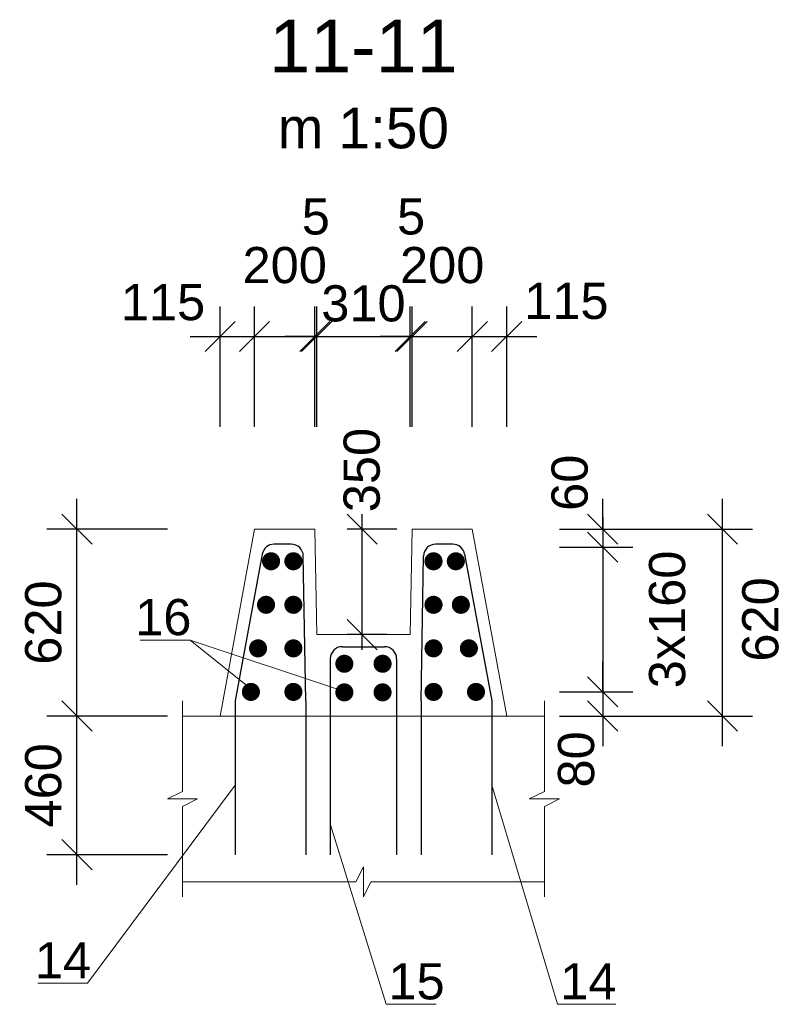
# Model space of a CAD drawing. Extents: x 1458 to 5663, y 832 to 1370.
# Tile 17 of 48: x 2136 to 2187, y 900 to 965. Entities that reach past the tile are written whole.
import ezdxf
from ezdxf.enums import TextEntityAlignment as Align

# ---------------------------------------------------------------- set-up
doc = ezdxf.new("R2010")
doc.units = 0
doc.layers.get('0').update_dxf_attribs({"linetype": 'CONTINUOUS'})
doc.layers.get('Defpoints').update_dxf_attribs({"linetype": 'CONTINUOUS'})
for name, color, linetype, lineweight in [('0.09mm', 2, 'CONTINUOUS', 9), ('0.13mm', 140, 'CONTINUOUS', 13), ('0.25mm', 1, 'CONTINUOUS', 25)]:
    doc.layers.add(name, color=color, linetype=linetype, lineweight=lineweight)
doc.styles.add('AcadMtavr', font='acadmta0.TTF')
doc.styles.add('ARIAL', font='arial.ttf')
doc.dimstyles.new('MD_e50', dxfattribs={"dimtxt": 2.4, "dimasz": 2, "dimexe": 2, "dimexo": 1, "dimgap": 1, "dimtad": 1, "dimdec": 4, "dimlfac": 50, "dimdsep": 46, "dimtxsty": 'ARIAL', "dimblk1": 'OBLIQUE', "dimblk2": 'OBLIQUE', "dimsah": 1, "dimcen": 2.5, "dimdle": 2, "dimadec": 0, "dimazin": 0, "dimtfac": 1, "dimtdec": 4, "dimtmove": 2, "dimatfit": 3, "dimldrblk": 'OBLIQUE', "dimfxl": 2, "dimtolj": 1, "dimtzin": 0, "dimarcsym": 0})

# ---------------------------------------------------------------- blocks, each defined once
blk = doc.blocks.new('_OBLIQUE')
at = {"color": 0, "linetype": 'ByBlock'}
blk.add_line((-0.5, -0.5), (0.5, 0.5), dxfattribs=at)
blk = doc.blocks.new('*D124')
at = {"layer": '0.09mm', "color": 0, "lineweight": -2, "transparency": 16777216}
for p, q in [((2151.493, 938.27), (2151.493, 946.27)), ((2155.493, 938.27), (2155.493, 946.27)), ((2149.493, 944.27), (2157.493, 944.27))]:
    blk.add_line(p, q, dxfattribs=at)
at = {"layer": 'Defpoints', "color": 0, "transparency": 16777216}
for p in [(2155.493, 944.27), (2151.493, 937.27), (2155.493, 937.27)]:
    blk.add_point(p, dxfattribs=at)
at = {"layer": '0.09mm', "color": 0, "lineweight": -2, "transparency": 16777216, "xscale": 2, "yscale": 2, "zscale": 2, "rotation": 180}
blk.add_blockref('_OBLIQUE', (2151.493, 944.27), dxfattribs=at)
at = {"layer": '0.09mm', "color": 0, "lineweight": -2, "transparency": 16777216, "xscale": 2, "yscale": 2, "zscale": 2}
blk.add_blockref('_OBLIQUE', (2155.493, 944.27), dxfattribs=at)
at = {"layer": '0.09mm', "color": 0, "transparency": 16777216, "insert": (2153.493, 948.995), "char_height": 2.4, "attachment_point": 5, "style": 'ARIAL'}
blk.add_mtext('\\A1;200', dxfattribs=at)
blk = doc.blocks.new('*D125')
at = {"layer": '0.09mm', "color": 0, "lineweight": -2, "transparency": 16777216}
for p, q in [((2155.493, 938.27), (2155.493, 946.27)), ((2155.614, 938.27), (2155.614, 946.27)), ((2155.493, 944.27), (2153.493, 944.27)), ((2155.493, 944.27), (2155.614, 944.27)), ((2155.614, 944.27), (2157.614, 944.27))]:
    blk.add_line(p, q, dxfattribs=at)
at = {"layer": 'Defpoints', "color": 0, "transparency": 16777216}
for p in [(2155.614, 944.27), (2155.493, 937.27), (2155.614, 937.27)]:
    blk.add_point(p, dxfattribs=at)
at = {"layer": '0.09mm', "color": 0, "lineweight": -2, "transparency": 16777216, "xscale": 2, "yscale": 2, "zscale": 2}
blk.add_blockref('_OBLIQUE', (2155.493, 944.27), dxfattribs=at)
at = {"layer": '0.09mm', "color": 0, "lineweight": -2, "transparency": 16777216, "xscale": 2, "yscale": 2, "zscale": 2, "rotation": 180}
blk.add_blockref('_OBLIQUE', (2155.614, 944.27), dxfattribs=at)
at = {"layer": '0.09mm', "color": 0, "transparency": 16777216, "insert": (2155.554, 952.226), "char_height": 2.4, "attachment_point": 5, "style": 'ARIAL'}
blk.add_mtext('\\A1;5', dxfattribs=at)
blk = doc.blocks.new('*D126')
at = {"layer": '0.09mm', "color": 0, "lineweight": -2, "transparency": 16777216}
for p, q in [((2155.614, 938.27), (2155.614, 946.27)), ((2161.814, 938.27), (2161.814, 946.27)), ((2153.614, 944.27), (2163.814, 944.27))]:
    blk.add_line(p, q, dxfattribs=at)
at = {"layer": 'Defpoints', "color": 0, "transparency": 16777216}
for p in [(2161.814, 944.27), (2155.614, 937.27), (2161.814, 937.27)]:
    blk.add_point(p, dxfattribs=at)
at = {"layer": '0.09mm', "color": 0, "lineweight": -2, "transparency": 16777216, "xscale": 2, "yscale": 2, "zscale": 2, "rotation": 180}
blk.add_blockref('_OBLIQUE', (2155.614, 944.27), dxfattribs=at)
at = {"layer": '0.09mm', "color": 0, "lineweight": -2, "transparency": 16777216, "xscale": 2, "yscale": 2, "zscale": 2}
blk.add_blockref('_OBLIQUE', (2161.814, 944.27), dxfattribs=at)
at = {"layer": '0.09mm', "color": 0, "transparency": 16777216, "insert": (2158.714, 946.457), "char_height": 2.4, "attachment_point": 5, "style": 'ARIAL'}
blk.add_mtext('\\A1;310', dxfattribs=at)
blk = doc.blocks.new('*D127')
at = {"layer": '0.09mm', "color": 0, "lineweight": -2, "transparency": 16777216}
for p, q in [((2161.814, 938.27), (2161.814, 946.27)), ((2161.935, 938.27), (2161.935, 946.27)), ((2161.814, 944.27), (2159.814, 944.27)), ((2161.814, 944.27), (2161.935, 944.27)), ((2161.935, 944.27), (2163.935, 944.27))]:
    blk.add_line(p, q, dxfattribs=at)
at = {"layer": 'Defpoints', "color": 0, "transparency": 16777216}
for p in [(2161.935, 944.27), (2161.814, 937.27), (2161.935, 937.27)]:
    blk.add_point(p, dxfattribs=at)
at = {"layer": '0.09mm', "color": 0, "lineweight": -2, "transparency": 16777216, "xscale": 2, "yscale": 2, "zscale": 2}
blk.add_blockref('_OBLIQUE', (2161.814, 944.27), dxfattribs=at)
at = {"layer": '0.09mm', "color": 0, "lineweight": -2, "transparency": 16777216, "xscale": 2, "yscale": 2, "zscale": 2, "rotation": 180}
blk.add_blockref('_OBLIQUE', (2161.935, 944.27), dxfattribs=at)
at = {"layer": '0.09mm', "color": 0, "transparency": 16777216, "insert": (2161.874, 952.226), "char_height": 2.4, "attachment_point": 5, "style": 'ARIAL'}
blk.add_mtext('\\A1;5', dxfattribs=at)
blk = doc.blocks.new('*D128')
at = {"layer": '0.09mm', "color": 0, "lineweight": -2, "transparency": 16777216}
for p, q in [((2161.935, 938.27), (2161.935, 946.27)), ((2165.935, 938.27), (2165.935, 946.27)), ((2159.935, 944.27), (2167.935, 944.27))]:
    blk.add_line(p, q, dxfattribs=at)
at = {"layer": 'Defpoints', "color": 0, "transparency": 16777216}
for p in [(2165.935, 944.27), (2161.935, 937.27), (2165.935, 937.27)]:
    blk.add_point(p, dxfattribs=at)
at = {"layer": '0.09mm', "color": 0, "lineweight": -2, "transparency": 16777216, "xscale": 2, "yscale": 2, "zscale": 2, "rotation": 180}
blk.add_blockref('_OBLIQUE', (2161.935, 944.27), dxfattribs=at)
at = {"layer": '0.09mm', "color": 0, "lineweight": -2, "transparency": 16777216, "xscale": 2, "yscale": 2, "zscale": 2}
blk.add_blockref('_OBLIQUE', (2165.935, 944.27), dxfattribs=at)
at = {"layer": '0.09mm', "color": 0, "transparency": 16777216, "insert": (2163.935, 948.995), "char_height": 2.4, "attachment_point": 5, "style": 'ARIAL'}
blk.add_mtext('\\A1;200', dxfattribs=at)
blk = doc.blocks.new('*D129')
at = {"layer": '0.09mm', "color": 0, "lineweight": -2, "transparency": 16777216}
for p, q in [((2165.935, 938.27), (2165.935, 946.27)), ((2168.217, 938.27), (2168.217, 946.27)), ((2163.935, 944.27), (2170.217, 944.27))]:
    blk.add_line(p, q, dxfattribs=at)
at = {"layer": 'Defpoints', "color": 0, "transparency": 16777216}
for p in [(2168.217, 944.27), (2165.935, 937.27), (2168.217, 937.27)]:
    blk.add_point(p, dxfattribs=at)
at = {"layer": '0.09mm', "color": 0, "lineweight": -2, "transparency": 16777216, "xscale": 2, "yscale": 2, "zscale": 2, "rotation": 180}
blk.add_blockref('_OBLIQUE', (2165.935, 944.27), dxfattribs=at)
at = {"layer": '0.09mm', "color": 0, "lineweight": -2, "transparency": 16777216, "xscale": 2, "yscale": 2, "zscale": 2}
blk.add_blockref('_OBLIQUE', (2168.217, 944.27), dxfattribs=at)
at = {"layer": '0.09mm', "color": 0, "transparency": 16777216, "insert": (2172.174, 946.621), "char_height": 2.4, "attachment_point": 5, "style": 'ARIAL'}
blk.add_mtext('\\A1;115', dxfattribs=at)
blk = doc.blocks.new('*D130')
at = {"layer": '0.09mm', "color": 0, "lineweight": -2, "transparency": 16777216}
for p, q in [((2149.212, 938.27), (2149.212, 946.27)), ((2151.493, 938.27), (2151.493, 946.27)), ((2147.212, 944.27), (2153.493, 944.27))]:
    blk.add_line(p, q, dxfattribs=at)
at = {"layer": 'Defpoints', "color": 0, "transparency": 16777216}
for p in [(2151.493, 944.27), (2149.212, 937.27), (2151.493, 937.27)]:
    blk.add_point(p, dxfattribs=at)
at = {"layer": '0.09mm', "color": 0, "lineweight": -2, "transparency": 16777216, "xscale": 2, "yscale": 2, "zscale": 2, "rotation": 180}
blk.add_blockref('_OBLIQUE', (2149.212, 944.27), dxfattribs=at)
at = {"layer": '0.09mm', "color": 0, "lineweight": -2, "transparency": 16777216, "xscale": 2, "yscale": 2, "zscale": 2}
blk.add_blockref('_OBLIQUE', (2151.493, 944.27), dxfattribs=at)
at = {"layer": '0.09mm', "color": 0, "transparency": 16777216, "insert": (2145.421, 946.539), "char_height": 2.4, "attachment_point": 5, "style": 'ARIAL'}
blk.add_mtext('\\A1;115', dxfattribs=at)
blk = doc.blocks.new('*D131')
at = {"layer": '0.09mm', "color": 0, "lineweight": -2, "transparency": 16777216}
for p, q in [((2158.632, 923.493), (2158.632, 932.493)), ((2160.918, 931.493), (2157.632, 931.493)), ((2160.264, 924.493), (2157.632, 924.493))]:
    blk.add_line(p, q, dxfattribs=at)
at = {"layer": 'Defpoints', "color": 0, "transparency": 16777216}
for p in [(2158.632, 931.493), (2161.918, 931.493), (2161.264, 924.493)]:
    blk.add_point(p, dxfattribs=at)
at = {"layer": '0.09mm', "color": 0, "lineweight": -2, "transparency": 16777216, "xscale": 2, "yscale": 2, "zscale": 2}
for p, rotation in [((2158.632, 931.493), 90), ((2158.632, 924.493), 270)]:
    blk.add_blockref('_OBLIQUE', p, dxfattribs=dict(at, rotation=rotation))
at = {"layer": '0.09mm', "color": 0, "transparency": 16777216, "insert": (2158.61, 935.414), "char_height": 2.4, "attachment_point": 5, "rotation": 90, "style": 'ARIAL'}
blk.add_mtext('\\A1;350', dxfattribs=at)
blk = doc.blocks.new('*D132')
at = {"layer": '0.09mm', "color": 0, "lineweight": -2, "transparency": 16777216}
for p, q in [((2139.714, 907.893), (2139.714, 921.093)), ((2145.714, 919.093), (2137.714, 919.093)), ((2145.714, 909.893), (2137.714, 909.893))]:
    blk.add_line(p, q, dxfattribs=at)
at = {"layer": 'Defpoints', "color": 0, "transparency": 16777216}
for p in [(2139.714, 919.093), (2146.714, 919.093), (2146.714, 909.893)]:
    blk.add_point(p, dxfattribs=at)
at = {"layer": '0.09mm', "color": 0, "lineweight": -2, "transparency": 16777216, "xscale": 2, "yscale": 2, "zscale": 2}
for p, rotation in [((2139.714, 919.093), 90), ((2139.714, 909.893), 270)]:
    blk.add_blockref('_OBLIQUE', p, dxfattribs=dict(at, rotation=rotation))
at = {"layer": '0.09mm', "color": 0, "transparency": 16777216, "insert": (2137.489, 914.493), "char_height": 2.4, "attachment_point": 5, "rotation": 90, "style": 'ARIAL'}
blk.add_mtext('\\A1;460', dxfattribs=at)
blk = doc.blocks.new('*D133')
at = {"layer": '0.09mm', "color": 0, "lineweight": -2, "transparency": 16777216}
for p, q in [((2139.714, 917.093), (2139.714, 933.493)), ((2145.714, 931.493), (2137.714, 931.493)), ((2145.714, 919.093), (2137.714, 919.093))]:
    blk.add_line(p, q, dxfattribs=at)
at = {"layer": 'Defpoints', "color": 0, "transparency": 16777216}
for p in [(2139.714, 931.493), (2146.714, 931.493), (2146.714, 919.093)]:
    blk.add_point(p, dxfattribs=at)
at = {"layer": '0.09mm', "color": 0, "lineweight": -2, "transparency": 16777216, "xscale": 2, "yscale": 2, "zscale": 2}
for p, rotation in [((2139.714, 931.493), 90), ((2139.714, 919.093), 270)]:
    blk.add_blockref('_OBLIQUE', p, dxfattribs=dict(at, rotation=rotation))
at = {"layer": '0.09mm', "color": 0, "transparency": 16777216, "insert": (2137.489, 925.293), "char_height": 2.4, "attachment_point": 5, "rotation": 90, "style": 'ARIAL'}
blk.add_mtext('\\A1;620', dxfattribs=at)
blk = doc.blocks.new('*D134')
at = {"layer": '0.09mm', "color": 0, "lineweight": -2, "transparency": 16777216}
for p, q in [((2174.585, 931.493), (2174.585, 933.493)), ((2171.714, 931.493), (2176.585, 931.493)), ((2174.585, 931.493), (2174.585, 930.293)), ((2171.714, 930.293), (2176.585, 930.293)), ((2174.585, 930.293), (2174.585, 928.293))]:
    blk.add_line(p, q, dxfattribs=at)
at = {"layer": 'Defpoints', "color": 0, "transparency": 16777216}
for p in [(2170.714, 931.493), (2170.714, 930.293), (2174.585, 930.293)]:
    blk.add_point(p, dxfattribs=at)
at = {"layer": '0.09mm', "color": 0, "lineweight": -2, "transparency": 16777216, "xscale": 2, "yscale": 2, "zscale": 2}
for p, rotation in [((2174.585, 931.493), 270), ((2174.585, 930.293), 90)]:
    blk.add_blockref('_OBLIQUE', p, dxfattribs=dict(at, rotation=rotation))
at = {"layer": '0.09mm', "color": 0, "transparency": 16777216, "insert": (2172.401, 934.569), "char_height": 2.4, "attachment_point": 5, "rotation": 90, "style": 'ARIAL'}
blk.add_mtext('\\A1;60', dxfattribs=at)
blk = doc.blocks.new('*D135')
at = {"layer": '0.09mm', "color": 0, "lineweight": -2, "transparency": 16777216}
for p, q in [((2174.585, 932.293), (2174.585, 918.693)), ((2171.714, 930.293), (2176.585, 930.293)), ((2171.714, 920.693), (2176.585, 920.693))]:
    blk.add_line(p, q, dxfattribs=at)
at = {"layer": 'Defpoints', "color": 0, "transparency": 16777216}
for p in [(2170.714, 930.293), (2170.714, 920.693), (2174.585, 920.693)]:
    blk.add_point(p, dxfattribs=at)
at = {"layer": '0.09mm', "color": 0, "lineweight": -2, "transparency": 16777216, "xscale": 2, "yscale": 2, "zscale": 2}
for p, rotation in [((2174.585, 930.293), 90), ((2174.585, 920.693), 270)]:
    blk.add_blockref('_OBLIQUE', p, dxfattribs=dict(at, rotation=rotation))
at = {"layer": '0.09mm', "color": 0, "transparency": 16777216, "insert": (2178.869, 925.501), "char_height": 2.4, "attachment_point": 5, "rotation": 90, "style": 'ARIAL'}
blk.add_mtext('\\A1;3x160', dxfattribs=at)
blk = doc.blocks.new('*D136')
at = {"layer": '0.09mm', "color": 0, "lineweight": -2, "transparency": 16777216}
for p, q in [((2182.528, 917.093), (2182.528, 933.493)), ((2175.585, 931.493), (2184.528, 931.493)), ((2175.585, 919.093), (2184.528, 919.093))]:
    blk.add_line(p, q, dxfattribs=at)
at = {"layer": 'Defpoints', "color": 0, "transparency": 16777216}
for p in [(2174.585, 931.493), (2182.528, 931.493), (2174.585, 919.093)]:
    blk.add_point(p, dxfattribs=at)
at = {"layer": '0.09mm', "color": 0, "lineweight": -2, "transparency": 16777216, "xscale": 2, "yscale": 2, "zscale": 2}
for p, rotation in [((2182.528, 931.493), 90), ((2182.528, 919.093), 270)]:
    blk.add_blockref('_OBLIQUE', p, dxfattribs=dict(at, rotation=rotation))
at = {"layer": '0.09mm', "color": 0, "transparency": 16777216, "insert": (2185.053, 925.501), "char_height": 2.4, "attachment_point": 5, "rotation": 90, "style": 'ARIAL'}
blk.add_mtext('\\A1;620', dxfattribs=at)
blk = doc.blocks.new('*D137')
at = {"layer": '0.09mm', "color": 0, "lineweight": -2, "transparency": 16777216}
for p, q in [((2174.585, 920.693), (2174.585, 922.693)), ((2171.714, 920.693), (2176.585, 920.693)), ((2174.585, 920.693), (2174.585, 919.093)), ((2171.714, 919.093), (2176.585, 919.093)), ((2174.585, 919.093), (2174.585, 917.093))]:
    blk.add_line(p, q, dxfattribs=at)
at = {"layer": 'Defpoints', "color": 0, "transparency": 16777216}
for p in [(2170.714, 920.693), (2170.714, 919.093), (2174.585, 919.093)]:
    blk.add_point(p, dxfattribs=at)
at = {"layer": '0.09mm', "color": 0, "lineweight": -2, "transparency": 16777216, "xscale": 2, "yscale": 2, "zscale": 2}
for p, rotation in [((2174.585, 920.693), 270), ((2174.585, 919.093), 90)]:
    blk.add_blockref('_OBLIQUE', p, dxfattribs=dict(at, rotation=rotation))
at = {"layer": '0.09mm', "color": 0, "transparency": 16777216, "insert": (2172.831, 916.215), "char_height": 2.4, "attachment_point": 5, "rotation": 90, "style": 'ARIAL'}
blk.add_mtext('\\A1;80', dxfattribs=at)

msp = doc.modelspace()

# ---------------------------------------------------------------- linework, layer by layer
at = {"const_width": 0.6}
for points in [[(2152.88675469, 929.36038285, -1), (2152.28675469, 929.36038285, -1)], [(2153.76675469, 929.36038285, 1), (2154.36675469, 929.36038285, 1)], [(2163.66152133, 929.36038285, -1), (2163.06152133, 929.36038285, -1)], [(2164.54152133, 929.36038285, 1), (2165.14152133, 929.36038285, 1)], [(2152.55278673, 926.47139006, -1), (2151.95278673, 926.47139006, -1)], [(2153.76675469, 926.47139006, 1), (2154.36675469, 926.47139006, 1)], [(2163.66152133, 926.47139006, -1), (2163.06152133, 926.47139006, -1)], [(2164.87548928, 926.47139006, 1), (2165.47548928, 926.47139006, 1)], [(2152.02180226, 923.58239728, -1), (2151.42180226, 923.58239728, -1)], [(2153.76675469, 923.58239728, 1), (2154.36675469, 923.58239728, 1)], [(2163.66152133, 923.58239728, -1), (2163.06152133, 923.58239728, -1)], [(2165.40647376, 923.58239728, 1), (2166.00647376, 923.58239728, 1)], [(2157.74715966, 922.56038285, -1), (2157.14715966, 922.56038285, -1)], [(2159.68111636, 922.56038285, 1), (2160.28111636, 922.56038285, 1)], [(2151.55042733, 920.69340449, -1), (2150.95042733, 920.69340449, -1)], [(2153.76675469, 920.69340449, 1), (2154.36675469, 920.69340449, 1)], [(2157.74715966, 920.66275899, -1), (2157.14715966, 920.66275899, -1)], [(2159.68111636, 920.66275899, 1), (2160.28111636, 920.66275899, 1)], [(2163.66152133, 920.69340449, -1), (2163.06152133, 920.69340449, -1)], [(2165.87784868, 920.69340449, 1), (2166.47784868, 920.69340449, 1)]]:
    msp.add_lwpolyline(points, format="xyb", close=True, dxfattribs=at)
at = {"layer": '0.09mm'}
for p, q in [((2158.21413801, 908.09340449), (2158.71413801, 909.09340449)), ((2158.71413801, 909.09340449), (2158.71413801, 907.09340449)), ((2146.71413801, 908.09340449), (2158.21413801, 908.09340449)), ((2158.71413801, 907.09340449), (2159.21413801, 908.09340449)), ((2159.21413801, 908.09340449), (2170.71413801, 908.09340449))]:
    msp.add_line(p, q, dxfattribs=at)
for points in [[(2147.21626259, 924.12999581), (2143.91264596, 924.12999581)], [(2147.21626259, 924.12999581), (2151.47272185, 920.72360207)], [(2147.21626259, 924.12999581), (2157.12598798, 920.83124424)], [(2146.71413801, 907.09340449), (2146.71413801, 913.09340449), (2147.71413801, 913.59340449), (2145.71413801, 913.59340449), (2146.71413801, 914.09340449), (2146.71413801, 920.09340449)], [(2170.71413801, 907.09340449), (2170.71413801, 913.09340449), (2171.71413801, 913.59340449), (2169.71413801, 913.59340449), (2170.71413801, 914.09340449), (2170.71413801, 920.09340449)], [(2140.4199488, 901.36110848), (2150.20906044, 914.50713651)], [(2171.58695703, 899.96595754), (2167.21921558, 914.50713651)], [(2160.2251382, 899.96595754), (2156.51413801, 911.9433137)], [(2140.4199488, 901.36110848), (2137.11633217, 901.36110848)], [(2160.2251382, 899.96595754), (2163.52875483, 899.96595754)], [(2171.58695703, 899.96595754), (2175.44362081, 899.96595754)]]:
    msp.add_lwpolyline(points, dxfattribs=at)
at = {"layer": '0.13mm'}
for p, q in [((2151.49344835, 931.49340449), (2149.21160863, 919.09340449)), ((2155.61413801, 924.49340449), (2155.49344835, 931.49340449)), ((2161.81413801, 924.49340449), (2161.93482766, 931.49340449)), ((2165.93482766, 931.49340449), (2168.21666739, 919.09340449))]:
    msp.add_line(p, q, dxfattribs=at)
for points in [[(2155.49344835, 931.49340449), (2151.49344835, 931.49340449)], [(2165.93482766, 931.49340449), (2161.93482766, 931.49340449)], [(2161.81413801, 924.49340449), (2155.61413801, 924.49340449)], [(2170.71413801, 919.09340449), (2146.71413801, 919.09340449)]]:
    msp.add_lwpolyline(points, dxfattribs=at)
at = {"layer": '0.25mm'}
for p, q in [((2152.00228917, 929.83818894), (2150.20906044, 920.09340449)), ((2154.88988118, 920.09340449), (2154.72412616, 929.70719555)), ((2162.53839484, 920.09340449), (2162.70414986, 929.70719555)), ((2165.42598685, 929.83818894), (2167.21921558, 920.09340449))]:
    msp.add_line(p, q, dxfattribs=at)
for points in [[(2153.92424504, 930.49340449), (2152.78907851, 930.49340449)], [(2164.63919751, 930.49340449), (2163.50403098, 930.49340449)], [(2157.31413801, 923.69340449), (2160.11413801, 923.69340449)], [(2156.51413801, 922.89340449), (2156.51413801, 909.89340449)], [(2160.91413801, 922.89340449), (2160.91413801, 909.89340449)], [(2150.20906044, 920.09340449), (2150.20906044, 909.89340449)], [(2154.88988118, 920.09340449), (2154.88988118, 909.89340449)], [(2162.53839484, 920.09340449), (2162.53839484, 909.89340449)], [(2167.21921558, 920.09340449), (2167.21921558, 909.89340449)]]:
    msp.add_lwpolyline(points, dxfattribs=at)
for centre, start, end in [((2152.78907851, 929.69340449), 90, 169.5731200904), ((2153.92424504, 929.69340449), 0.9877603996, 90), ((2163.50403098, 929.69340449), 90, 179.0122396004), ((2164.63919751, 929.69340449), 10.4268799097, 90), ((2157.31413801, 922.89340449), 90, 180), ((2160.11413801, 922.89340449), 0, 90)]:
    msp.add_arc(centre, 0.8, start, end, dxfattribs=at)

# ---------------------------------------------------------------- texts
at = {"style": 'ARIAL'}
for s, p in [('16', (2145.43936557, 924.45706096)), ('14', (2138.78417855, 901.68817363)), ('15', (2162.23620055, 900.29302269)), ('14', (2173.63176151, 900.29302269))]:
    msp.add_text(s, height=2.4, dxfattribs=at).set_placement(p, align=Align.CENTER)
at = {"insert": (2158.71413801, 965.29286341), "char_height": 3, "width": 21.6635995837, "attachment_point": 2, "style": 'AcadMtavr'}
msp.add_mtext('{\\fArial|b0|i0|c0|p34;\\H1.1667x;11-11}\\P\\pt72;{\\H0.9x;m \\fArial|b0|i0|c204|p34;1:50}', dxfattribs=at)

# ---------------------------------------------------------------- dimensions: what is measured, and where the dimension line sits
at = {"layer": '0.09mm'}
for base, p1, p2, text, picture, middle in [((2155.61413801, 944.26968033), (2155.49344835, 937.26968033), (2155.61413801, 937.26968033), '5', '*D125', (2155.55379318, 952.22581746)), ((2161.93482766, 944.26968033), (2161.81413801, 937.26968033), (2161.93482766, 937.26968033), '5', '*D127', (2161.87448284, 952.22581746)), ((2151.49344835, 944.26968033), (2149.21160863, 937.26968033), (2151.49344835, 937.26968033), '115', '*D130', (2145.42055417, 946.5387792)), ((2168.21666739, 944.26968033), (2165.93482766, 937.26968033), (2168.21666739, 937.26968033), '115', '*D129', (2172.17380641, 946.6207915))]:
    dim = msp.add_linear_dim(base=base, p1=p1, p2=p2, text=text, dimstyle='MD_e50', override={"dimdec": 0}, dxfattribs=at)
    dim.commit()
    dim.dimension.update_dxf_attribs({"geometry": picture, "text_midpoint": middle, "dimtype": 160})
for base, p1, p2, picture, middle in [((2155.49344835, 944.26968033), (2151.49344835, 937.26968033), (2155.49344835, 937.26968033), '*D124', (2153.49344835, 948.9950555)), ((2165.93482766, 944.26968033), (2161.93482766, 937.26968033), (2165.93482766, 937.26968033), '*D128', (2163.93482766, 948.9950555))]:
    dim = msp.add_linear_dim(base=base, p1=p1, p2=p2, dimstyle='MD_e50', override={"dimdec": 0}, dxfattribs=at)
    dim.commit()
    dim.dimension.update_dxf_attribs({"geometry": picture, "text_midpoint": middle})
dim = msp.add_linear_dim(base=(2161.81413801, 944.26968033), p1=(2155.61413801, 937.26968033), p2=(2161.81413801, 937.26968033), dimstyle='MD_e50', override={"dimdec": 0}, dxfattribs=at)
dim.commit()
dim.dimension.update_dxf_attribs({"geometry": '*D126', "text_midpoint": (2158.71413801, 946.45707952), "dimtype": 160})
for base, p1, p2, override, picture, middle in [((2158.63189238, 931.49340449), (2161.26413801, 924.49340449), (2161.91758629, 931.49340449), {"dimexe": 1, "dimdle": 1}, '*D131', (2158.6103056, 935.41387256)), ((2182.52814025, 931.49340449), (2174.58521683, 919.09340449), (2174.58521683, 931.49340449), {"dimdec": 0}, '*D136', (2185.05274495, 925.50073325))]:
    dim = msp.add_linear_dim(base=base, p1=p1, p2=p2, angle=90, dimstyle='MD_e50', override=override, dxfattribs=at)
    dim.commit()
    dim.dimension.update_dxf_attribs({"geometry": picture, "text_midpoint": middle, "dimtype": 160})
for base, p1, p2, picture, middle in [((2174.58521683, 930.29340449), (2170.71413801, 931.49340449), (2170.71413801, 930.29340449), '*D134', (2172.40096927, 934.56936641)), ((2174.58521683, 919.09340449), (2170.71413801, 920.69340449), (2170.71413801, 919.09340449), '*D137', (2172.83149922, 916.21515608))]:
    dim = msp.add_linear_dim(base=base, p1=p1, p2=p2, angle=90, dimstyle='MD_e50', dxfattribs=at)
    dim.commit()
    dim.dimension.update_dxf_attribs({"geometry": picture, "text_midpoint": middle, "dimtype": 160})
for base, p1, p2, picture, middle in [((2139.71413801, 931.49340449), (2146.71413801, 919.09340449), (2146.71413801, 931.49340449), '*D133', (2137.48876284, 925.29340449)), ((2139.71413801, 919.09340449), (2146.71413801, 909.89340449), (2146.71413801, 919.09340449), '*D132', (2137.48876284, 914.49340449))]:
    dim = msp.add_linear_dim(base=base, p1=p1, p2=p2, angle=90, dimstyle='MD_e50', dxfattribs=at)
    dim.commit()
    dim.dimension.update_dxf_attribs({"geometry": picture, "text_midpoint": middle})
dim = msp.add_linear_dim(base=(2174.58521683, 920.69340449), p1=(2170.71413801, 930.29340449), p2=(2170.71413801, 920.69340449), angle=90, text='3x160', dimstyle='MD_e50', dxfattribs=at)
dim.commit()
dim.dimension.update_dxf_attribs({"geometry": '*D135', "text_midpoint": (2178.86853994, 925.50073325), "dimtype": 160})

doc.saveas('drawing.dxf')
